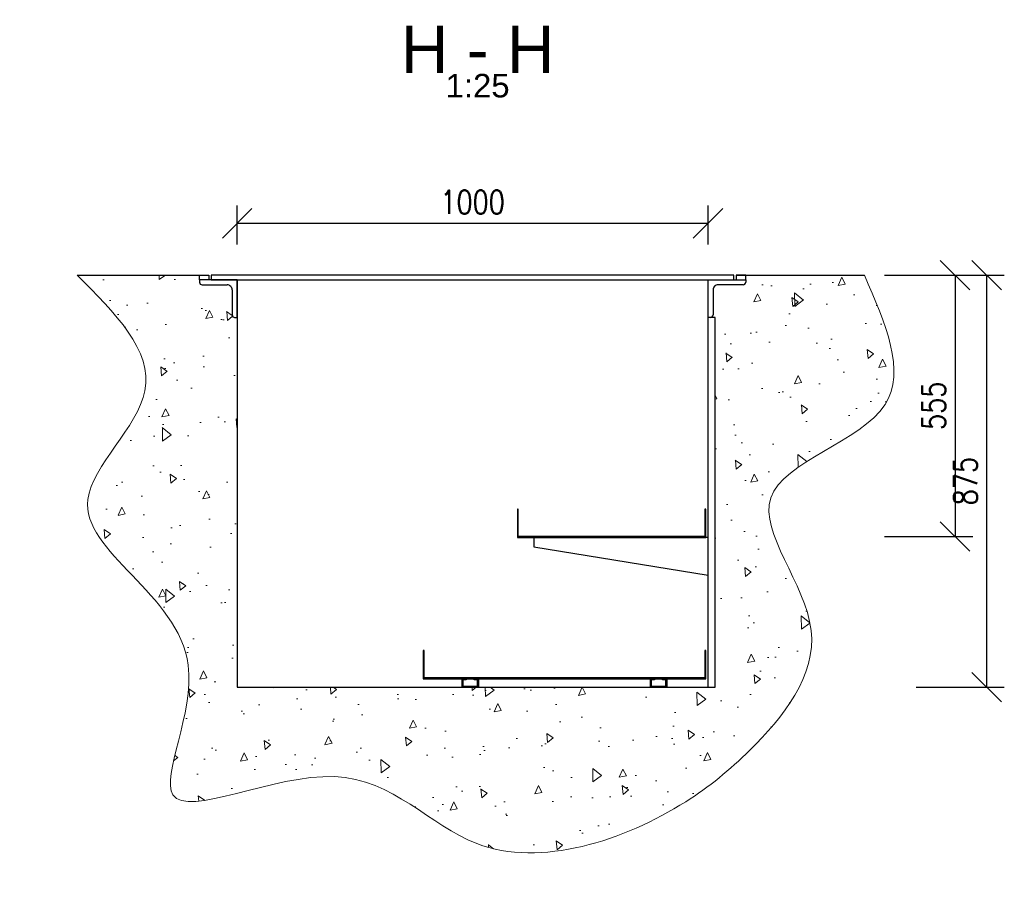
# Model space of a CAD drawing. Header units: millimetres. Extents: x 2241524 to 2686701, y -1965833 to -1461615.
# Tile 130 of 143: x 2333252 to 2335343, y -1948487 to -1946643. Entities that reach past the tile are written whole.
import ezdxf
from ezdxf.enums import TextEntityAlignment as Align

# ---------------------------------------------------------------- set-up
doc = ezdxf.new("R2010")
doc.units = ezdxf.units.MM
doc.header["$LTSCALE"] = 100
doc.linetypes.add('HIDDEN', pattern=[9.525, 6.35, -3.175])
doc.layers.get('Defpoints').update_dxf_attribs({"color": 132})
for name, color, linetype, lineweight in [('CA_PODLAHA KOTY', 12, 'Continuous', 25), ('CA_PODLAHA OBRYS', 12, 'Continuous', 25), ('CA_SRAFY', 9, 'Continuous', 13)]:
    doc.layers.add(name, color=color, linetype=linetype, lineweight=lineweight)
doc.styles.add('ROMANS', font='romans.shx', dxfattribs={"width": 0.8})
doc.styles.get("Standard").update_dxf_attribs({"font": 'arial.ttf', "width": 0.8})
doc.dimstyles.new('CA_25', dxfattribs={"dimscale": 25, "dimtxt": 2, "dimasz": 2.5, "dimexe": 1.5, "dimexo": 3, "dimgap": 0.8, "dimtad": 1, "dimdec": 1, "dimrnd": 1, "dimdsep": 46, "dimtxsty": 'ROMANS', "dimblk1": 'OBLIQUE', "dimblk2": 'OBLIQUE', "dimsah": 1, "dimcen": -2.5, "dimclrd": 256, "dimclre": 256, "dimclrt": 256, "dimadec": 0, "dimazin": 2, "dimtfac": 0.714286, "dimtdec": 1, "dimtmove": 1, "dimatfit": 3, "dimldrblk": 'DOTSMALL', "dimfxl": 6, "dimfxlon": 1, "dimtvp": 1.142857, "dimtolj": 1, "dimarcsym": 0})

# ---------------------------------------------------------------- blocks, each defined once
blk = doc.blocks.new('_Oblique')
at = {"color": 0, "linetype": 'ByBlock', "lineweight": -2}
blk.add_line((-0.5, -0.5), (0.5, 0.5), dxfattribs=at)
blk = doc.blocks.new('*D1613')
at = {"layer": 'CA_PODLAHA KOTY', "lineweight": -2, "transparency": 16777216}
for p, q in [((2333713.5, -1947120.3), (2333713.5, -1947037.8)), ((2334713.5, -1947120.3), (2334713.5, -1947037.8)), ((2333713.5, -1947075.3), (2334713.5, -1947075.3))]:
    blk.add_line(p, q, dxfattribs=at)
at = {"layer": 'Defpoints', "color": 0, "transparency": 16777216}
for p in [(2334713.5, -1947075.3), (2333713.5, -1947195.3), (2334713.5, -1947195.3)]:
    blk.add_point(p, dxfattribs=at)
at = {"layer": 'CA_PODLAHA KOTY', "lineweight": -2, "transparency": 16777216, "xscale": 62.5, "yscale": 62.5, "zscale": 62.5, "rotation": 180}
blk.add_blockref('_Oblique', (2333713.5, -1947075.3), dxfattribs=at)
at = {"layer": 'CA_PODLAHA KOTY', "lineweight": -2, "transparency": 16777216, "xscale": 62.5, "yscale": 62.5, "zscale": 62.5}
blk.add_blockref('_Oblique', (2334713.5, -1947075.3), dxfattribs=at)
at = {"layer": 'CA_PODLAHA KOTY', "transparency": 16777216, "insert": (2334213.5, -1947030.3), "char_height": 50, "attachment_point": 5, "style": 'ROMANS'}
blk.add_mtext('\\A1;1000', dxfattribs=at)
blk = doc.blocks.new('_DotSmall')
at = {"color": 0, "linetype": 'ByBlock', "const_width": 0.5}
blk.add_lwpolyline([(-0.0625, 0, 1), (0.0625, 0, 1)], format="xyb", close=True, dxfattribs=at)
blk = doc.blocks.new('*D1614')
at = {"layer": 'CA_PODLAHA KOTY', "lineweight": -2, "transparency": 16777216}
for p, q in [((2335088.1, -1947185.3), (2335275.6, -1947185.3)), ((2335238.1, -1947185.3), (2335238.1, -1947740.3)), ((2335088.1, -1947740.3), (2335275.6, -1947740.3))]:
    blk.add_line(p, q, dxfattribs=at)
at = {"layer": 'Defpoints', "color": 0, "transparency": 16777216}
for p in [(2334909.5, -1947185.3), (2334706.5, -1947740.3), (2335238.1, -1947740.3)]:
    blk.add_point(p, dxfattribs=at)
at = {"layer": 'CA_PODLAHA KOTY', "lineweight": -2, "transparency": 16777216, "xscale": 62.5, "yscale": 62.5, "zscale": 62.5}
for p, rotation in [((2335238.1, -1947185.3), 90), ((2335238.1, -1947740.3), 270)]:
    blk.add_blockref('_Oblique', p, dxfattribs=dict(at, rotation=rotation))
at = {"layer": 'CA_PODLAHA KOTY', "transparency": 16777216, "insert": (2335193.1, -1947462.8), "char_height": 50, "attachment_point": 5, "rotation": 90, "style": 'ROMANS'}
blk.add_mtext('\\A1;555', dxfattribs=at)
blk = doc.blocks.new('*D1615')
at = {"layer": 'CA_PODLAHA KOTY', "lineweight": -2, "transparency": 16777216}
for p, q in [((2335155.2, -1947185.3), (2335342.7, -1947185.3)), ((2335305.2, -1947185.3), (2335305.2, -1948060.3)), ((2335155.2, -1948060.3), (2335342.7, -1948060.3))]:
    blk.add_line(p, q, dxfattribs=at)
at = {"layer": 'Defpoints', "color": 0, "transparency": 16777216}
for p in [(2335045.5, -1947185.3), (2334728.5, -1948060.3), (2335305.2, -1948060.3)]:
    blk.add_point(p, dxfattribs=at)
at = {"layer": 'CA_PODLAHA KOTY', "lineweight": -2, "transparency": 16777216, "xscale": 62.5, "yscale": 62.5, "zscale": 62.5}
for p, rotation in [((2335305.2, -1947185.3), 90), ((2335305.2, -1948060.3), 270)]:
    blk.add_blockref('_Oblique', p, dxfattribs=dict(at, rotation=rotation))
at = {"layer": 'CA_PODLAHA KOTY', "transparency": 16777216, "insert": (2335260.2, -1947622.8), "char_height": 50, "attachment_point": 5, "rotation": 90, "style": 'ROMANS'}
blk.add_mtext('\\A1;875', dxfattribs=at)

msp = doc.modelspace()

# ---------------------------------------------------------------- hatches: boundary and pattern name
at = {"layer": 'CA_SRAFY'}
h = msp.add_hatch(dxfattribs=at)
h.set_pattern_fill('AR-CONC', color=256, angle=45)
h.set_pattern_definition([(95, (2275041.22, -1974740.3), (140.09465, 117.55338), [19.05, -209.55]), (40, (2275041.22, -1974740.3), (-160.01845, 110.17673), [15.24, -167.6406]), (145.45144, (2275052.89, -1974730.51), (-19.9238, 227.7301), [16.19, -178.09024]), (91.1842, (2275005.3, -1974704.39), (221.41024, 161.9534), [28.575, -314.325]), (141.63556, (2275023.75, -1974690.9), (-7.0866, 342.8268), [24.285, -267.1356]), (36.18415, (2275005.3, -1974704.4), (-7.0866, 342.8268), [22.86, -251.4597]), (66, (2275032.24, -1974695.4), (179.51998, 34.89515), [19.05, -209.55]), (11, (2275032.24, -1974695.4), (-86.53993, 173.9412), [15.24, -167.64]), (116.45145, (2275047.2, -1974692.5), (92.98005, 208.83634), [16.19, -178.08994]), (82.5, (2275041.216, -1974740.31), (-57.60547, 61.973414), [0, -165.608, 0, -170.18, 0, -168.275]), (52.5, (2275041.22, -1974740.31), (-23.58973, 118.087), [0, -97.028, 0, -161.798, 0, -64.135]), (12.5, (2275001.164, -1974780.36), (99.92786, 91.826196), [0, -63.5, 0, -198.12, 0, -262.89]), (2.5, (2274983.2, -1974798.32), (86.7639, 122.7224), [0, -82.55, 0, -131.572, 0, -186.69])])
edge = h.paths.add_edge_path()
edge.add_line((2333713.54354, -1947275.29387), (2333708.2102, -1947275.29387))
edge.add_ellipse((2333708.2102, -1947269.96053), major_axis=(3.77124, 3.77124), ratio=0.9999999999, start_angle=135, end_angle=225, ccw=False)
edge.add_line((2333702.87687, -1947269.96053), (2333702.87687, -1947216.6272))
edge.add_ellipse((2333692.2102, -1947216.6272), major_axis=(-7.54247, 7.54247), ratio=1, start_angle=225, end_angle=315)
edge.add_line((2333692.2102, -1947205.96053), (2333638.87687, -1947205.96053))
edge.add_ellipse((2333638.87687, -1947200.6272), major_axis=(-3.77124, 3.77124), ratio=1, start_angle=45, end_angle=135, ccw=False)
edge.add_line((2333633.54354, -1947200.6272), (2333633.54354, -1947195.29387))
edge.add_line((2333633.54354, -1947195.29387), (2333633.54354, -1947185.29387))
edge.add_line((2333633.54354, -1947185.29387), (2333373.54354, -1947185.29387))
edge.add_spline(control_points=[(2333373.54354, -1947185.29387), (2333454.10217, -1947265.54375), (2333608.44843, -1947419.29845), (2333251.67542, -1947719.00182), (2333728.88466, -1947919.46797), (2333462.68138, -1948413.83282), (2333966.23039, -1948153.85524), (2334226.29288, -1948487.25055), (2334605.05045, -1948363.17194), (2334829.40018, -1948178.63829), (2335016.75604, -1947945.21119), (2334717.31948, -1947617.21099), (2335185.23092, -1947504.43377), (2335090.19316, -1947287.40876), (2335045.47588, -1947185.29387)], knot_values=[0, 0, 0, 0, 284.6465682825, 545.3683473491, 956.89703437, 1233.955017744, 1579.4247290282, 1913.0435377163, 2365.7794615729, 2540.4728236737, 2826.2925435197, 3120.1617762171, 3433.5155535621, 3711.9774055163, 3711.9774055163, 3711.9774055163, 3711.9774055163], degree=3, periodic=0)
edge.add_line((2335045.47588, -1947185.29387), (2334793.54354, -1947185.29387))
edge.add_line((2334793.54354, -1947185.29387), (2334793.54354, -1947195.29387))
edge.add_line((2334793.54354, -1947195.29387), (2334793.54354, -1947200.6272))
edge.add_ellipse((2334788.2102, -1947200.6272), major_axis=(3.77124, 3.77124), ratio=1, start_angle=225, end_angle=315, ccw=False)
edge.add_line((2334788.2102, -1947205.96053), (2334734.87687, -1947205.96053))
edge.add_ellipse((2334734.87687, -1947216.6272), major_axis=(7.54247, 7.54247), ratio=1, start_angle=45, end_angle=135)
edge.add_line((2334724.2102, -1947216.6272), (2334724.2102, -1947269.96053))
edge.add_ellipse((2334718.87687, -1947269.96053), major_axis=(-3.77124, 3.77124), ratio=0.9999999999, start_angle=135, end_angle=225, ccw=False)
edge.add_line((2334718.87687, -1947275.29387), (2334728.54354, -1947275.29387))
edge.add_line((2334728.54354, -1947275.29387), (2334728.54354, -1948060.29387))
edge.add_line((2334728.54354, -1948060.29387), (2334626.04354, -1948060.29387))
edge.add_line((2334626.04354, -1948060.29387), (2334591.04354, -1948060.29387))
edge.add_line((2334591.04354, -1948060.29387), (2333713.54354, -1948060.29387))
edge.add_line((2333713.54354, -1948060.29387), (2333713.54354, -1947275.29387))

# ---------------------------------------------------------------- linework, layer by layer
at = {"layer": 'CA_PODLAHA OBRYS', "linetype": 'ByBlock'}
for p, q in [((2333373.54354, -1947185.29387), (2333653.54354, -1947185.29387)), ((2334773.54354, -1947185.29387), (2335045.47588, -1947185.29387)), ((2333713.54354, -1947195.29387), (2333713.54354, -1948060.29387)), ((2334713.54354, -1948060.29387), (2334713.54354, -1947195.29387)), ((2334728.54354, -1947275.29387), (2334713.54354, -1947275.29387)), ((2334728.54354, -1948060.29387), (2334728.54354, -1947275.29387)), ((2333713.54354, -1948060.29387), (2334713.54354, -1948060.29387)), ((2334626.04354, -1948060.29387), (2334728.54354, -1948060.29387))]:
    msp.add_line(p, q, dxfattribs=at)
at = {"layer": 'CA_PODLAHA OBRYS'}
for p, q in [((2333633.54354, -1947195.29387), (2333633.54354, -1947185.29387)), ((2333633.54354, -1947185.29387), (2333653.54354, -1947185.29387)), ((2333653.54354, -1947185.29387), (2333653.54354, -1947195.29387)), ((2334768.54354, -1947185.29387), (2333658.54354, -1947185.29387)), ((2333658.54354, -1947185.29387), (2333658.54354, -1947195.29387)), ((2334768.54354, -1947195.29387), (2334768.54354, -1947185.29387)), ((2334793.54354, -1947185.29387), (2334773.54354, -1947185.29387)), ((2334773.54354, -1947185.29387), (2334773.54354, -1947195.29387)), ((2334793.54354, -1947195.29387), (2334793.54354, -1947185.29387)), ((2333713.54354, -1947195.29387), (2333633.54354, -1947195.29387)), ((2333633.54354, -1947195.29387), (2333633.54354, -1947200.6272)), ((2333653.54354, -1947195.29387), (2333633.54354, -1947195.29387)), ((2333638.87687, -1947205.96053), (2333692.2102, -1947205.96053)), ((2333658.54354, -1947195.29387), (2334768.54354, -1947195.29387)), ((2333713.54354, -1947275.29387), (2333713.54354, -1947195.29387)), ((2334713.54354, -1947195.29387), (2334793.54354, -1947195.29387)), ((2334713.54354, -1947275.29387), (2334713.54354, -1947195.29387)), ((2334788.2102, -1947205.96053), (2334734.87687, -1947205.96053)), ((2334773.54354, -1947195.29387), (2334793.54354, -1947195.29387)), ((2334793.54354, -1947195.29387), (2334793.54354, -1947200.6272)), ((2333702.87687, -1947216.6272), (2333702.87687, -1947269.96053)), ((2334724.2102, -1947216.6272), (2334724.2102, -1947269.96053)), ((2333708.2102, -1947275.29387), (2333713.54354, -1947275.29387)), ((2334718.87687, -1947275.29387), (2334713.54354, -1947275.29387)), ((2334343.54354, -1947742.29387), (2334343.54354, -1947762.29387)), ((2334713.54354, -1947742.29387), (2334693.54354, -1947742.29387)), ((2334713.54354, -1947822.29387), (2334713.54354, -1947742.29387)), ((2334343.54354, -1947762.29387), (2334713.54354, -1947822.29387))]:
    msp.add_line(p, q, dxfattribs=at)
at = {"layer": 'CA_PODLAHA OBRYS', "color": 100}
for p, q in [((2334308.54354, -1947682.29387), (2334308.54354, -1947742.29387)), ((2334310.54354, -1947682.29387), (2334308.54354, -1947682.29387)), ((2334310.54354, -1947740.29387), (2334310.54354, -1947682.29387)), ((2334708.54354, -1947682.29387), (2334706.54354, -1947682.29387)), ((2334706.54354, -1947682.29387), (2334706.54354, -1947740.29387)), ((2334708.54354, -1947742.29387), (2334708.54354, -1947682.29387)), ((2334308.54354, -1947742.29387), (2334708.54354, -1947742.29387)), ((2334706.54354, -1947740.29387), (2334310.54354, -1947740.29387))]:
    msp.add_line(p, q, dxfattribs=at)
at = {"layer": 'CA_PODLAHA OBRYS', "color": 140}
for p, q in [((2334108.54354, -1947982.29387), (2334108.54354, -1948042.29387)), ((2334110.54354, -1947982.29387), (2334108.54354, -1947982.29387)), ((2334110.54354, -1948040.29387), (2334110.54354, -1947982.29387)), ((2334708.54354, -1947982.29387), (2334706.54354, -1947982.29387)), ((2334706.54354, -1947982.29387), (2334706.54354, -1948040.29387)), ((2334708.54354, -1948042.29387), (2334708.54354, -1947982.29387)), ((2334108.54354, -1948042.29387), (2334708.54354, -1948042.29387)), ((2334706.54354, -1948040.29387), (2334110.54354, -1948040.29387))]:
    msp.add_line(p, q, dxfattribs=at)
at = {"layer": 'CA_PODLAHA OBRYS', "linetype": 'HIDDEN'}
for p, q in [((2334191.04354, -1948042.29387), (2334200.04354, -1948042.29387)), ((2334191.04354, -1948060.29387), (2334191.04354, -1948042.29387)), ((2334200.04354, -1948044.29387), (2334193.04354, -1948044.29387)), ((2334193.04354, -1948044.29387), (2334193.04354, -1948058.29387)), ((2334200.04354, -1948042.29387), (2334200.04354, -1948044.29387)), ((2334217.04354, -1948044.29387), (2334217.04354, -1948042.29387)), ((2334217.04354, -1948042.29387), (2334226.04354, -1948042.29387)), ((2334224.04354, -1948044.29387), (2334217.04354, -1948044.29387)), ((2334224.04354, -1948058.29387), (2334224.04354, -1948044.29387)), ((2334226.04354, -1948042.29387), (2334226.04354, -1948060.29387)), ((2334591.04354, -1948042.29387), (2334600.04354, -1948042.29387)), ((2334591.04354, -1948060.29387), (2334591.04354, -1948042.29387)), ((2334600.04354, -1948044.29387), (2334593.04354, -1948044.29387)), ((2334593.04354, -1948044.29387), (2334593.04354, -1948058.29387)), ((2334600.04354, -1948042.29387), (2334600.04354, -1948044.29387)), ((2334617.04354, -1948044.29387), (2334617.04354, -1948042.29387)), ((2334617.04354, -1948042.29387), (2334626.04354, -1948042.29387)), ((2334624.04354, -1948044.29387), (2334617.04354, -1948044.29387)), ((2334624.04354, -1948058.29387), (2334624.04354, -1948044.29387)), ((2334626.04354, -1948042.29387), (2334626.04354, -1948060.29387)), ((2334226.04354, -1948060.29387), (2334191.04354, -1948060.29387)), ((2334193.04354, -1948058.29387), (2334224.04354, -1948058.29387)), ((2334626.04354, -1948060.29387), (2334591.04354, -1948060.29387)), ((2334593.04354, -1948058.29387), (2334624.04354, -1948058.29387))]:
    msp.add_line(p, q, dxfattribs=at)
at = {"layer": 'CA_PODLAHA OBRYS'}
for centre, major_axis, ratio, start_param, end_param in [((2333638.87687, -1947200.6272), (-3.77124, 3.77124), 1, 0.7853981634, 2.3561944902), ((2333692.2102, -1947216.6272), (-7.54247, 7.54247), 1, 3.926990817, 5.4977871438), ((2334734.87687, -1947216.6272), (7.54247, 7.54247), 1, 0.7853981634, 2.3561944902), ((2334788.2102, -1947200.6272), (3.77124, 3.77124), 1, 3.926990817, 5.4977871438), ((2333708.2102, -1947269.96053), (3.77124, 3.77124), 0.9999999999, 2.3561944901, 3.926990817), ((2334718.87687, -1947269.96053), (-3.77124, 3.77124), 0.9999999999, 2.3561944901, 3.926990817)]:
    msp.add_ellipse(centre, major_axis=major_axis, ratio=ratio, start_param=start_param, end_param=end_param, dxfattribs=at)
at = {"layer": 'CA_SRAFY', "linetype": 'ByBlock'}
msp.add_open_spline([(2333373.54354, -1947185.29387), (2333454.10217, -1947265.54375), (2333608.44843, -1947419.29845), (2333251.67542, -1947719.00182), (2333728.88466, -1947919.46797), (2333462.68138, -1948413.83282), (2333966.23039, -1948153.85524), (2334226.29288, -1948487.25055), (2334605.05045, -1948363.17194), (2334829.40018, -1948178.63829), (2335016.75604, -1947945.21119), (2334717.31948, -1947617.21099), (2335185.23092, -1947504.43377), (2335090.19316, -1947287.40876), (2335045.47588, -1947185.29387)], degree=3, knots=[0, 0, 0, 0, 284.6465682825, 545.3683473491, 956.89703437, 1233.955017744, 1579.4247290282, 1913.0435377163, 2365.7794615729, 2540.4728236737, 2826.2925435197, 3120.1617762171, 3433.5155535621, 3711.9774055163, 3711.9774055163, 3711.9774055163, 3711.9774055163], dxfattribs=at)

# ---------------------------------------------------------------- texts
at = {"layer": 'CA_PODLAHA OBRYS'}
for s, height, p in [('H - H', 100, (2334224.17238, -1946705.97459)), ('1:25', 50, (2334224.17238, -1946783.00804))]:
    msp.add_text(s, height=height, dxfattribs=at).set_placement(p, align=Align.MIDDLE)

# ---------------------------------------------------------------- dimensions: what is measured, and where the dimension line sits
at = {"layer": 'CA_PODLAHA KOTY'}
dim = msp.add_linear_dim(base=(2334713.54354, -1947075.29387), p1=(2333713.54354, -1947195.29387), p2=(2334713.54354, -1947195.29387), dimstyle='CA_25', dxfattribs=at)
dim.commit()
dim.dimension.update_dxf_attribs({"geometry": '*D1613', "text_midpoint": (2334213.54354, -1947030.29387)})
for base, p1, p2, picture, middle in [((2335238.05178, -1947740.29387), (2334909.50971, -1947185.29387), (2334706.54354, -1947740.29387), '*D1614', (2335193.05178, -1947462.79387)), ((2335305.23092, -1948060.29387), (2335045.47588, -1947185.29387), (2334728.54354, -1948060.29387), '*D1615', (2335260.23092, -1947622.79387))]:
    dim = msp.add_linear_dim(base=base, p1=p1, p2=p2, angle=90, dimstyle='CA_25', dxfattribs=at)
    dim.commit()
    dim.dimension.update_dxf_attribs({"geometry": picture, "text_midpoint": middle})

doc.saveas('drawing.dxf')
